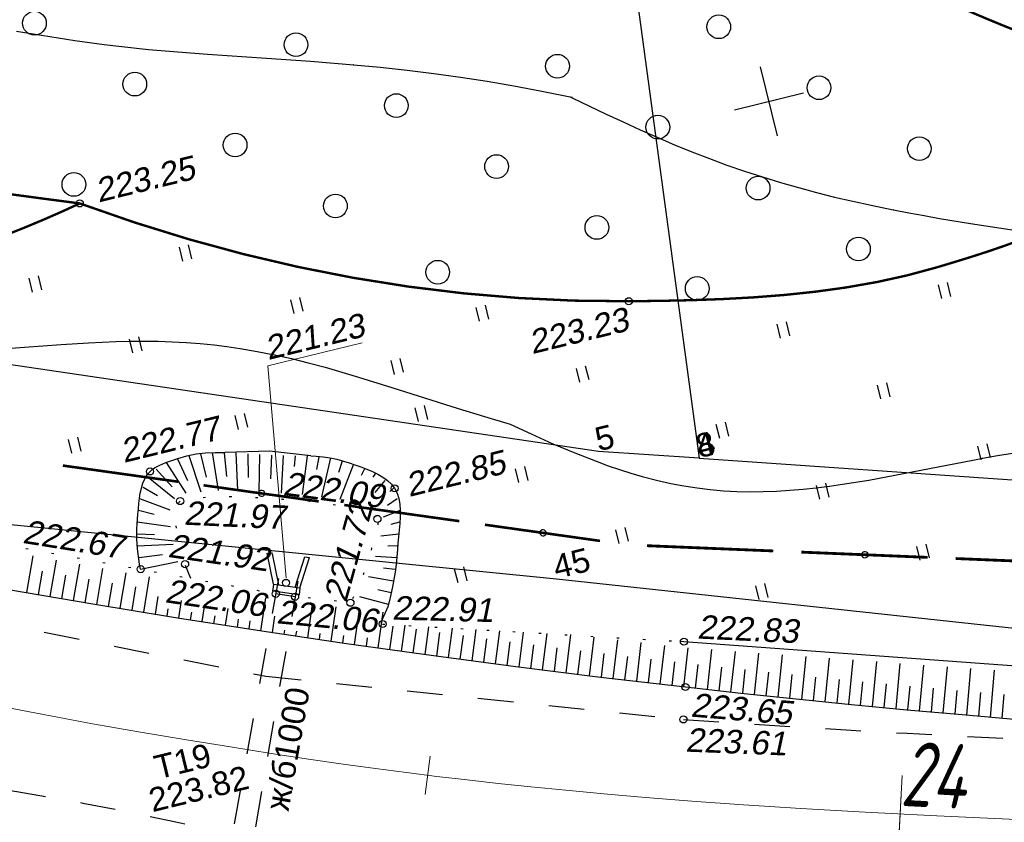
# Model space of a CAD drawing. Header units: millimetres. Extents: x -10 to 1169, y 1 to 1686.
# Tile 61 of 224: x 310 to 351, y 816 to 850. Entities that reach past the tile are written whole.
import ezdxf
from ezdxf.enums import TextEntityAlignment as Align

# ---------------------------------------------------------------- set-up
doc = ezdxf.new("R2010")
doc.units = ezdxf.units.MM
for name, pattern in [('ADOT1', [1, 0, -1]), ('AHIDDEN1', [2, 0.5, -1.5]), ('AHIDDEN2', [3, 1.5, -1.5]), ('CONTI', [0]), ('PHANTOM2', [1.25, 0.625, -0.125, 0.125, -0.125, 0.125, -0.125])]:
    doc.linetypes.add(name, pattern=pattern)
for name, color, linetype in [('CONTURS', 7, 'Continuous'), ('COORDS', 7, 'Continuous'), ('IZOLINES', 32, 'Continuous'), ('PDIGIT', 170, 'Continuous'), ('PICKETS', 7, 'Continuous'), ('STATIONS', 7, 'Continuous'), ('ОБЪЕКТЫ_АВТОДОРОГ', 7, 'Continuous'), ('УЧАСТКИ', 7, 'Continuous')]:
    doc.layers.add(name, color=color, linetype=linetype)
doc.styles.add('GPR', font='isocpeui.ttf', dxfattribs={"width": 0.8})
doc.styles.get("Standard").update_dxf_attribs({"font": 'arial.ttf'})

# ---------------------------------------------------------------- blocks, each defined once
blk = doc.blocks.new('401')
at = {"layer": 'CONTURS'}
for p, q in [((0, 0), (0, 1.2)), ((0.8, 0), (0.8, 1.2))]:
    blk.add_line(p, q, dxfattribs=at)
blk = doc.blocks.new('372')
at = {"layer": 'CONTURS'}
blk.add_circle((0, 0), 1, dxfattribs=at)
blk = doc.blocks.new('133')
at = {"layer": 'CONTURS', "color": 7, "linetype": 'Continuous', "const_width": 0.2}
for points in [[(-11, 0), (-2, 0)], [(0, 0), (9, 0)]]:
    blk.add_lwpolyline(points, dxfattribs=at)
at = {"layer": 'CONTURS', "color": 7, "linetype": 'Continuous', "const_width": 0.5}
blk.add_lwpolyline([(-6.791, -0.003, 1), (-6.291, -0.003, 1)], format="xyb", close=True, dxfattribs=at)
blk = doc.blocks.new('пкк')
at = {"layer": 'ОБЪЕКТЫ_АВТОДОРОГ', "lineweight": 15, "ltscale": 200}
blk.add_line((-0.011, -0.822), (-0.008, 0.805), dxfattribs=at)
blk = doc.blocks.new('пк')
at = {"layer": 'ОБЪЕКТЫ_АВТОДОРОГ', "linetype": 'Continuous', "lineweight": 25, "xscale": 2, "yscale": 2, "zscale": 2}
blk.add_blockref('пкк', (0.003, 0.008), dxfattribs=at)

msp = doc.modelspace()

# ---------------------------------------------------------------- linework, layer by layer
at = {"layer": 'CONTURS', "lineweight": -2}
for p, q in [((316.66146, 831.90915), (317.17449, 830.36944)), ((317.15773, 831.96754), (317.3923, 830.99544)), ((317.65401, 832.02593), (317.89908, 830.42391)), ((318.15391, 832.01745), (318.25042, 831.02212)), ((318.65381, 832.00897), (318.71799, 830.4217)), ((319.1527, 831.97567), (319.16261, 830.97572)), ((319.6516, 831.94237), (319.61868, 830.37465)), ((320.15118, 831.92262), (320.11009, 830.92347)), ((320.65077, 831.90287), (320.55415, 830.32076)), ((321.15072, 831.89603), (321.10775, 831.43508)), ((321.65067, 831.88919), (321.44828, 830.26381)), ((315.70781, 831.60899), (316.54465, 830.31236)), ((316.18463, 831.75907), (316.61437, 830.85612)), ((322.14857, 831.84386), (322.05172, 831.30907)), ((322.64647, 831.79854), (322.25913, 830.16729)), ((323.12849, 831.66623), (322.98016, 831.18513)), ((323.61052, 831.53392), (323.03528, 830.04318)), ((314.88125, 831.04686), (316.06524, 830.09392)), ((315.29453, 831.32793), (315.9628, 830.58401)), ((324.0744, 831.34784), (323.93231, 831.05802)), ((324.53828, 831.16177), (324.433, 830.99118)), ((324.93087, 830.85575), (324.5163, 830.34804)), ((314.73316, 830.57114), (315.35039, 830.21355)), ((325.32346, 830.54973), (325.1452, 830.3906)), ((314.58506, 830.09542), (315.87002, 829.61801)), ((325.45196, 830.06943), (325.0456, 829.79501)), ((314.5381, 829.59764), (315.20813, 829.43177)), ((325.58046, 829.58913), (324.85676, 829.29644)), ((314.49114, 829.09986), (315.8863, 828.91379)), ((325.55173, 829.09004), (325.18267, 828.99482)), ((314.48978, 828.59999), (315.21773, 828.57027)), ((325.523, 828.59095), (324.77045, 828.50277)), ((314.48841, 828.10012), (316.00508, 828.1673)), ((314.56043, 827.60549), (315.55271, 827.72951)), ((320.23622, 826.47891), (319.97485, 827.77999)), ((320.45883, 826.44838), (320.19527, 827.76036)), ((325.47974, 828.09282), (325.06629, 828.08432)), ((309.83183, 826.12814), (310.10083, 827.67353)), ((310.81737, 825.95871), (311.08168, 827.49574)), ((311.80291, 825.78927), (312.06256, 827.31795)), ((314.63244, 827.11085), (316.20232, 827.42945)), ((321.15036, 826.35679), (321.55413, 827.63086)), ((321.34959, 826.32619), (321.75464, 827.60431)), ((325.43647, 827.59469), (324.53523, 827.64887)), ((310.3246, 826.04342), (310.49508, 827.02878)), ((312.78867, 825.62111), (313.04192, 827.14043)), ((313.77549, 825.45929), (314.02328, 826.96255)), ((325.36967, 827.09921), (324.88103, 827.15943)), ((311.31014, 825.87399), (311.47861, 826.85969)), ((312.29579, 825.70519), (312.46173, 826.69133)), ((313.28208, 825.5402), (313.44562, 826.52674)), ((314.76231, 825.29747), (315.00528, 826.78455)), ((325.30286, 826.60373), (324.24955, 826.79045)), ((314.2689, 825.37838), (314.43085, 826.36518)), ((321.14718, 825.94615), (320.33389, 826.07269)), ((325.19538, 826.11546), (324.63132, 826.24254)), ((315.25572, 825.21656), (315.3759, 825.95608)), ((316.24289, 825.05688), (316.35985, 825.78736)), ((319.70077, 824.51555), (319.91241, 825.89511)), ((321.67913, 824.22212), (321.88884, 825.63881)), ((325.08791, 825.6272), (323.88498, 825.94877)), ((315.74913, 825.13565), (315.79838, 825.4404)), ((316.73664, 824.97811), (316.78672, 825.29386)), ((317.23067, 824.90102), (317.34413, 825.62054)), ((318.21871, 824.74683), (318.32914, 825.45445)), ((322.66833, 824.07558), (322.87945, 825.52266)), ((323.65793, 823.9317), (323.86845, 825.4067)), ((324.64824, 823.79282), (324.85924, 825.29054)), ((317.72469, 824.82392), (317.77539, 825.14728)), ((318.71273, 824.66974), (318.76413, 825.00068)), ((319.20675, 824.59265), (319.25842, 824.9274)), ((320.19535, 824.44211), (320.30031, 825.13357)), ((320.68992, 824.36866), (320.7163, 824.54428)), ((321.18452, 824.29539), (321.21464, 824.49739)), ((322.17373, 824.14885), (322.21117, 824.40363)), ((325.14339, 823.72338), (325.28217, 824.7137)), ((325.63855, 823.65394), (325.79029, 824.7425)), ((326.1337, 823.5845), (326.27085, 824.57505)), ((326.62885, 823.51506), (326.78963, 824.68404)), ((327.1244, 823.44847), (327.25911, 824.43935)), ((327.61995, 823.38187), (327.78709, 824.62569)), ((328.6113, 823.25066), (328.78547, 824.56728)), ((329.60265, 823.11945), (329.78355, 824.50889)), ((330.59415, 822.9893), (330.77982, 824.4506)), ((331.58649, 822.86576), (331.77766, 824.39223)), ((323.16313, 824.00364), (323.20732, 824.3099)), ((324.15308, 823.86226), (324.20327, 824.2162)), ((328.11562, 823.31627), (328.24778, 824.3075)), ((329.10698, 823.18506), (329.2371, 824.17655)), ((330.0984, 823.05437), (330.22597, 824.0462)), ((332.57883, 822.74223), (332.77936, 824.36199)), ((333.57117, 822.6187), (333.76975, 824.24588)), ((334.56401, 822.49927), (334.75818, 824.13)), ((335.55728, 822.38342), (335.74857, 824.0139)), ((331.09032, 822.92753), (331.21547, 823.91967)), ((332.08266, 822.804), (332.20622, 823.79633)), ((333.075, 822.68046), (333.197, 823.67299)), ((336.55055, 822.26757), (336.73951, 823.89773)), ((337.54381, 822.15172), (337.73095, 823.79087)), ((338.53775, 822.04178), (338.72428, 823.71844)), ((339.53174, 821.93228), (339.71849, 823.64595)), ((340.52604, 821.82571), (340.71167, 823.57354)), ((334.06759, 822.55898), (334.18728, 823.55179)), ((335.06065, 822.44134), (335.17802, 823.43443)), ((336.05391, 822.3255), (336.16975, 823.31876)), ((337.04718, 822.20965), (337.16147, 823.2031)), ((341.52057, 821.72122), (341.70583, 823.50106)), ((342.51522, 821.61792), (342.69911, 823.42865)), ((343.51026, 821.51844), (343.6938, 823.35613)), ((344.5053, 821.41897), (344.6884, 823.28363)), ((345.50078, 821.32396), (345.68134, 823.21124)), ((338.04078, 822.09675), (338.15277, 823.09046)), ((339.03474, 821.98703), (339.14419, 822.98102)), ((340.02889, 821.87899), (340.13585, 822.87326)), ((341.02331, 821.77346), (341.12787, 822.76798)), ((346.4963, 821.2295), (346.67502, 823.13881)), ((347.49209, 821.13776), (347.66746, 823.06646)), ((348.48808, 821.04831), (348.66098, 822.99404)), ((349.48416, 820.95984), (349.65357, 822.92168)), ((350.48059, 820.87542), (350.64775, 822.84921)), ((342.01789, 821.66957), (342.12017, 822.66433)), ((343.01274, 821.56818), (343.11294, 822.56315)), ((344.00778, 821.46871), (344.10633, 822.46384)), ((345.00304, 821.37146), (345.09951, 822.3668)), ((345.99854, 821.27673), (346.09275, 822.27228)), ((346.9942, 821.18363), (347.08606, 822.1794)), ((347.99008, 821.09303), (348.07961, 822.08902)), ((348.98612, 821.00408), (349.07339, 822.00026)), ((349.98237, 820.91763), (350.06758, 821.91399)), ((350.9788, 820.8332), (351.06236, 821.8297))]:
    msp.add_line(p, q, dxfattribs=at)
at = {"layer": 'CONTURS', "linetype": 'AHIDDEN2', "lineweight": -2}
for p, q in [((320.4497, 826.7104), (316.93489, 807.35672)), ((321.25971, 826.5993), (317.9028, 807.11561))]:
    msp.add_line(p, q, dxfattribs=at)
at = {"layer": 'CONTURS', "linetype": 'ADOT1', "lineweight": -2}
msp.add_line((324.84031, 824.79808), (337.54809, 824.05465), dxfattribs=at)
at = {"layer": 'CONTURS', "linetype": 'AHIDDEN1', "const_width": 0.1, "flags": 128}
for points in [[(312.06502, 842.53221), (314.36789, 841.73253), (316.67363, 841.01891), (318.98226, 840.39134), (321.29376, 839.84984), (323.60813, 839.39439), (325.92538, 839.025), (328.24551, 838.74167), (330.56851, 838.5444), (332.89438, 838.43319), (335.22314, 838.40804), (336.52362, 838.42276), (337.83379, 838.45084), (339.14988, 838.49794), (340.46811, 838.56971), (341.78471, 838.6718), (343.09592, 838.80987), (344.39796, 838.98958), (345.68705, 839.21657), (346.95944, 839.49651), (348.21135, 839.83505), (348.93729, 840.053), (349.66854, 840.27863), (350.40113, 840.51525), (351.13108, 840.76615), (351.85443, 841.03463), (352.5672, 841.32399), (353.26543, 841.63752), (353.94514, 841.97851), (354.60236, 842.35027), (355.23313, 842.75609), (355.70539, 843.08862), (356.17765, 843.43798), (356.64562, 843.80355), (357.10499, 844.18472), (357.55145, 844.58088), (357.9807, 844.9914), (358.38843, 845.41568), (358.77035, 845.8531), (359.12215, 846.30304), (359.43952, 846.7649), (359.87064, 847.50087), (360.24394, 848.26849), (360.5594, 849.06776), (360.81704, 849.89869), (361.01684, 850.76126), (361.15882, 851.65549), (361.24296, 852.58138), (361.26927, 853.53891), (361.23775, 854.5281), (361.1484, 855.54894)], [(269.97329, 852.37812), (271.00571, 851.78333), (272.04575, 851.21319), (273.0934, 850.66768), (274.14865, 850.14681), (275.21152, 849.65059), (276.282, 849.179), (277.36009, 848.73205), (278.44579, 848.30975), (279.5391, 847.91208), (280.64002, 847.53906), (282.07575, 847.11115), (283.53252, 846.74998), (285.00673, 846.44448), (286.49479, 846.18361), (287.99309, 845.95631), (289.49805, 845.75154), (291.00606, 845.55823), (292.51352, 845.36534), (294.01685, 845.16181), (295.51244, 844.93659), (297.16407, 844.67351), (298.81651, 844.41546), (300.46976, 844.16244), (302.12381, 843.91446), (303.77866, 843.6715), (305.43432, 843.43358), (307.09079, 843.20069), (308.74806, 842.97283), (310.40613, 842.75), (312.06502, 842.53221)], [(312.06502, 842.53221), (311.3298, 842.19458), (310.59074, 841.86998), (309.84784, 841.55841), (309.10111, 841.25987), (308.35053, 840.97436), (307.59612, 840.70188), (306.83787, 840.44243), (306.07578, 840.19601), (305.30985, 839.96261), (304.54008, 839.74225), (304.06139, 839.60912), (303.58021, 839.47576), (303.097, 839.3444), (302.61217, 839.21728), (302.12615, 839.09664), (301.6394, 838.98471), (301.15232, 838.88372), (300.66536, 838.79591), (300.17895, 838.72352), (299.69352, 838.66877), (298.51044, 838.60309), (297.31078, 838.62134), (296.10156, 838.71873), (294.88983, 838.89044), (293.68264, 839.13167), (292.48701, 839.43761), (291.31, 839.80346), (290.15864, 840.22442), (289.03997, 840.69566), (287.96104, 841.21239), (287.56448, 841.41789), (287.16841, 841.63095), (286.77404, 841.85175), (286.38254, 842.08047), (285.99512, 842.31729), (285.61297, 842.56238), (285.23728, 842.81594), (284.86924, 843.07813), (284.51004, 843.34913), (284.16089, 843.62914), (283.76424, 843.96745), (283.37749, 844.31746), (283.00065, 844.67919), (282.63371, 845.05262), (282.27667, 845.43776), (281.92953, 845.8346), (281.5923, 846.24316), (281.26497, 846.66342), (280.94754, 847.09538), (280.64002, 847.53906)]]:
    msp.add_lwpolyline(points, dxfattribs=at)
at = {"layer": 'CONTURS', "color": 0, "linetype": 'CONTI', "lineweight": 15}
msp.add_lwpolyline([(320.7679, 826.73758), (320.00491, 835.68542), (323.97291, 836.65514)], dxfattribs=at)
at = {"layer": 'CONTURS', "linetype": 'AHIDDEN2'}
msp.add_lwpolyline([(281.49009, 832.93509), (301.74106, 826.20453), (319.91001, 822.59373), (337.5271, 820.7749)], dxfattribs=at)
at = {"layer": 'CONTURS', "linetype": 'Continuous', "flags": 128}
for points in [[(314.63244, 827.11085), (314.58898, 827.325), (314.55226, 827.53849), (314.52229, 827.75133), (314.49906, 827.96351), (314.48257, 828.17502), (314.47283, 828.38589), (314.46984, 828.59609), (314.47358, 828.80563), (314.48408, 829.01452), (314.50131, 829.22274), (314.52021, 829.43246), (314.53847, 829.65082), (314.55915, 829.87385), (314.58532, 830.09758), (314.62002, 830.31801), (314.66631, 830.53119), (314.72724, 830.73312), (314.80588, 830.91983), (314.90527, 831.08734), (315.02848, 831.23167), (315.11907, 831.30946), (315.22024, 831.37981), (315.33021, 831.44361), (315.44724, 831.50174), (315.56955, 831.55507), (315.69539, 831.60448), (315.82299, 831.65085), (315.95059, 831.69505), (316.07643, 831.73797), (316.19875, 831.78048), (316.5796, 831.8933), (316.97035, 831.96897), (317.36922, 832.01311), (317.77444, 832.03134), (318.18426, 832.02928), (318.19553, 832.02882)], [(321.80998, 831.8828), (322.03939, 831.87021), (322.33518, 831.84314), (322.62688, 831.80245), (322.91341, 831.74521), (323.19367, 831.66848), (323.42823, 831.59392), (323.6724, 831.51355), (323.92099, 831.42618), (324.16879, 831.33063), (324.4106, 831.2257), (324.64121, 831.11023), (324.85543, 830.98301), (325.04804, 830.84287), (325.21385, 830.68862), (325.34765, 830.51907), (325.45186, 830.31757), (325.52208, 830.0919), (325.56336, 829.84641), (325.58071, 829.58544), (325.57914, 829.31332), (325.56368, 829.03439), (325.53934, 828.75299), (325.51115, 828.47345), (325.48413, 828.20012), (325.46329, 827.93732), (325.43914, 827.62051), (325.40651, 827.30434), (325.36541, 826.98881), (325.31583, 826.67392), (325.25777, 826.35967), (325.19123, 826.04607), (325.11622, 825.73311), (325.05892, 825.51877)], [(301.96218, 827.56594), (305.51242, 826.89902), (309.06598, 826.25981), (312.62284, 825.6483), (316.18302, 825.06451), (319.74651, 824.50841), (323.31331, 823.98003), (326.88343, 823.47936), (330.45686, 823.00639), (334.0336, 822.56113), (337.61365, 822.14358), (339.94615, 821.88663), (342.28005, 821.64143), (344.61536, 821.40797), (346.95207, 821.18625), (349.29018, 820.97628), (351.6297, 820.77805), (353.97062, 820.59156), (356.31294, 820.41682), (358.65667, 820.25382), (361.00181, 820.10257)], [(316.74507, 826.72322), (316.53117, 827.26335)]]:
    msp.add_lwpolyline(points, dxfattribs=at)
at = {"layer": 'CONTURS'}
for points in [[(321.80998, 831.8828), (320.06378, 832.08878), (318.19553, 832.02882)], [(320.19021, 827.78759), (319.97762, 827.77662)], [(321.56024, 827.63403), (321.75568, 827.60325)], [(320.2378, 826.47017), (320.20191, 826.18728)], [(320.24687, 826.47621), (321.35145, 826.3247)], [(320.21271, 826.19099), (321.31789, 826.0394)], [(321.35188, 826.32835), (321.31586, 826.02212)], [(325.06443, 825.52021), (324.76438, 824.8622)]]:
    msp.add_lwpolyline(points, dxfattribs=at)
at = {"layer": 'CONTURS', "linetype": 'ADOT1', "flags": 128}
for points in [[(316.14009, 828.83656), (316.11701, 829.00703), (316.09888, 829.21071), (316.09471, 829.4056), (316.1086, 829.58586), (316.14468, 829.74568), (316.20704, 829.87924), (316.2998, 829.98072), (316.37558, 830.0264), (316.46506, 830.06059), (316.56583, 830.08513), (316.67548, 830.10187), (316.79161, 830.11265), (316.91181, 830.11933), (317.03368, 830.12374), (317.15482, 830.12773), (317.27282, 830.13314), (317.38528, 830.14183), (317.65638, 830.16391), (317.92826, 830.17664), (318.20077, 830.18127), (318.47375, 830.1791), (318.74704, 830.17137), (319.02048, 830.15937), (319.29391, 830.14436), (319.56716, 830.12763), (319.84009, 830.11042), (320.11253, 830.09403), (320.3472, 830.08121), (320.58236, 830.06896), (320.81776, 830.05635), (321.05316, 830.04244), (321.2883, 830.02632), (321.52295, 830.00705), (321.75685, 829.98371), (321.98977, 829.95536), (322.22144, 829.92109), (322.45163, 829.87995), (322.68694, 829.84164), (322.94425, 829.81006), (323.21375, 829.78044), (323.48568, 829.74805), (323.75023, 829.70813), (323.99764, 829.65594), (324.2181, 829.58673), (324.40184, 829.49574), (324.53907, 829.37824), (324.62001, 829.22946), (324.63838, 829.13098), (324.64015, 829.02158), (324.62801, 828.90326), (324.60462, 828.77803), (324.57265, 828.64788), (324.53477, 828.51481), (324.49366, 828.38084), (324.45199, 828.24795), (324.41243, 828.11815), (324.37765, 827.99345), (324.31319, 827.75637), (324.24317, 827.5209), (324.16757, 827.28705), (324.0864, 827.05482), (323.99967, 826.82421), (323.90737, 826.59521), (323.8095, 826.36783), (323.70606, 826.14206), (323.59705, 825.91791), (323.48248, 825.69538)], [(302.20984, 829.35797), (320.33389, 826.07269), (323.51336, 825.69996)]]:
    msp.add_lwpolyline(points, dxfattribs=at)
at = {"layer": 'CONTURS', "linetype": 'AHIDDEN2', "flags": 128}
for points in [[(274.50546, 827.45557), (275.93241, 827.02633), (277.35893, 826.59566), (278.78499, 826.16355), (280.21061, 825.73), (281.63579, 825.29503), (283.06052, 824.85861), (284.4848, 824.42077), (285.90864, 823.98149), (287.33204, 823.54077), (288.75498, 823.09862), (289.85079, 822.75098), (290.94409, 822.39373), (292.03584, 822.03063), (293.12701, 821.66543), (294.21855, 821.30188), (295.31143, 820.94372), (296.40661, 820.5947), (297.50505, 820.25858), (298.60772, 819.9391), (299.71557, 819.64001), (301.08365, 819.30421), (302.45948, 818.9993), (303.84163, 818.71957), (305.22868, 818.45929), (306.61923, 818.21275), (308.01184, 817.97424), (309.4051, 817.73803), (310.7976, 817.49841), (312.1879, 817.24966), (313.5746, 816.98607), (314.84429, 816.72701), (316.11196, 816.45443), (317.37836, 816.17359), (318.64426, 815.88973), (319.26509, 815.75164)], [(337.5271, 820.7749), (339.88658, 820.61381), (342.24634, 820.46275), (344.60637, 820.3217), (346.96668, 820.19069), (349.32726, 820.06969), (351.68812, 819.95872), (354.04926, 819.85778), (355.98422, 819.78328)]]:
    msp.add_lwpolyline(points, dxfattribs=at)
at = {"layer": 'CONTURS', "linetype": 'Continuous'}
msp.add_lwpolyline([(337.43083, 824.06839), (337.54809, 824.05465), (360.971, 822.34743)], dxfattribs=at)
at = {"layer": 'COORDS', "lineweight": -2}
for p, q in [((341.49157, 845.37843), (340.77937, 848.29267)), ((339.67835, 846.47945), (342.59259, 847.19165))]:
    msp.add_line(p, q, dxfattribs=at)
at = {"layer": 'IZOLINES', "const_width": 0.1}
msp.add_lwpolyline([(345.59797, 852.48764), (346.36123, 852.11205), (347.12815, 851.74405), (347.89876, 851.38389), (348.82463, 850.9644), (348.84165, 850.95682), (348.84165, 850.95682), (348.8427, 850.95674), (349.9073, 850.49286), (350.44245, 850.26763), (350.9795, 850.04701), (351.51849, 849.83122)], dxfattribs=at)
at = {"layer": 'IZOLINES'}
for points in [[(309.39348, 849.7942), (311.86084, 849.40657), (313.09754, 849.23429), (313.71713, 849.15777), (314.95844, 849.02518), (316.20195, 848.91668), (317.44677, 848.82517), (319.93775, 848.6614), (321.80447, 848.53019), (323.62771, 848.37912), (323.60824, 848.38171), (324.74092, 848.27172), (325.87218, 848.1487), (327.00157, 848.01027), (328.12866, 847.85493), (329.25296, 847.68134), (330.37406, 847.48882), (331.49177, 847.27807), (332.8247, 847.00566), (332.83002, 847.00454), (332.83002, 847.00454), (332.83002, 847.00454), (332.83002, 847.00454), (332.83002, 847.00454), (332.83003, 847.00453), (332.83003, 847.00453)], [(332.75189, 847.02054), (332.8362, 846.98032), (332.83685, 846.98001), (332.83694, 846.97969), (334.2654, 846.30072), (334.98208, 845.96648), (335.70166, 845.63858), (336.42487, 845.3189), (337.1523, 845.00911), (337.88437, 844.71063), (338.62128, 844.42459), (339.3631, 844.15179), (340.10971, 843.89272), (340.86089, 843.64757), (341.61636, 843.41627), (342.37575, 843.19855), (343.13869, 842.99394), (343.9048, 842.80183), (344.67369, 842.62149), (345.445, 842.45207), (346.37252, 842.26204), (346.3844, 842.2597), (346.38441, 842.2597), (346.38441, 842.2597), (346.38441, 842.2597), (346.3778, 842.261), (346.38441, 842.2597), (346.38537, 842.26003), (347.03288, 842.13486), (347.68152, 842.01573), (348.33102, 841.90153), (349.63208, 841.6855), (350.93516, 841.48228), (352.23963, 841.28831)], [(308.1891, 836.36036), (309.73688, 836.46751), (311.28431, 836.57945), (312.43475, 836.65219), (313.01253, 836.68171), (313.59241, 836.70473), (313.59321, 836.70475), (313.59305, 836.70537), (314.18575, 836.71992), (314.77854, 836.72518), (315.37123, 836.71919), (315.96357, 836.70083), (316.55523, 836.66928), (317.14588, 836.62402), (317.73517, 836.56481), (318.26423, 836.49962), (318.81604, 836.41957), (318.82519, 836.41814), (318.82519, 836.41814), (318.8252, 836.41814), (318.82521, 836.41814), (318.82671, 836.41677), (319.55166, 836.29413), (320.2727, 836.1512), (320.98985, 835.99061), (321.70314, 835.81414), (322.41275, 835.62375), (323.11904, 835.42164), (323.82254, 835.21015), (325.22391, 834.76918), (328.02493, 833.88205), (329.13371, 833.54793), (330.2199, 833.22697)], [(330.2199, 833.22697), (331.10558, 832.81198), (332.02295, 832.40182), (332.94836, 832.01069), (333.88385, 831.64529), (334.35598, 831.47441), (334.83124, 831.31265), (335.30971, 831.161), (335.79145, 831.02042), (336.45228, 830.84867), (336.44737, 830.85008), (336.99541, 830.72676), (337.54696, 830.62147), (338.1015, 830.53484), (338.65844, 830.4673), (339.21712, 830.4189), (339.77688, 830.38921), (340.3371, 830.37746), (340.89724, 830.38255), (341.45687, 830.40319), (342.01567, 830.43801), (342.57343, 830.48559), (343.13002, 830.54454), (343.6854, 830.61353), (344.23957, 830.6913), (345.34442, 830.86844), (346.44548, 831.06711), (347.54401, 831.27916), (349.73968, 831.71036), (350.15009, 831.78721), (350.14399, 831.78466), (350.77837, 831.89935), (351.41451, 832.00338)]]:
    msp.add_lwpolyline(points, dxfattribs=at)
at = {"layer": 'PICKETS', "color": 7, "lineweight": -2}
for centre in [(312.06502, 842.53221), (335.22314, 838.40804), (315.02848, 831.23167), (325.34765, 830.51907), (316.2998, 829.98072), (324.62001, 829.22946), (316.5079, 827.32212), (314.63244, 827.11085), (320.76245, 826.53052), (320.33389, 826.07269), (321.14718, 825.94615), (323.48248, 825.69538), (324.84031, 824.79808), (337.54809, 824.05465), (337.61365, 822.14358), (337.5271, 820.7749)]:
    msp.add_circle(centre, 0.15, dxfattribs=at)
at = {"layer": 'ОБЪЕКТЫ_АВТОДОРОГ', "color": 0, "linetype": 'PHANTOM2', "lineweight": 15, "ltscale": 200}
msp.add_lwpolyline([(308.43253, 821.38333), (310.53054, 820.97592), (312.6038, 820.59418), (314.62683, 820.23914), (316.57418, 819.91186), (318.42037, 819.61338), (320.13994, 819.34474), (321.71683, 819.10611), (323.1726, 818.89403), (324.53819, 818.70417), (325.84455, 818.53219), (327.12264, 818.37375), (328.40341, 818.22451), (329.71781, 818.08013), (331.0968, 817.93628), (332.57144, 817.78944), (334.1732, 817.63949), (335.93368, 817.48711), (337.88448, 817.33301), (340.05718, 817.17788), (342.48338, 817.02242), (345.19467, 816.86733), (348.22264, 816.71329), (351.58124, 816.56138)], dxfattribs=at)
at = {"layer": 'УЧАСТКИ', "color": 6, "linetype": 'Continuous', "lineweight": -2}
for p, q in [((329.87304, 893.34136), (338.19389, 831.78701)), ((329.87304, 893.34136), (338.19389, 831.78701)), ((333.94372, 832.07629), (300.02684, 837.07741)), ((338.19389, 831.78701), (333.94372, 832.07629)), ((338.19389, 831.78701), (379.66751, 828.93119)), ((332.17137, 826.6916), (301.12088, 829.77847)), ((386.94673, 820.79673), (332.17137, 826.6916))]:
    msp.add_line(p, q, dxfattribs=at)

# ---------------------------------------------------------------- block references
at = {"layer": 'CONTURS', "lineweight": -2, "yscale": 0.5}
for name, p, xscale, zscale, rotation in [('372', (310.15518, 850.13223), 0.5, 0.5, 13.73311783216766), ('372', (339.01651, 849.97954), 0.5, 0.5, 13.73311783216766), ('372', (321.1859, 849.22499), 0.5, 0.5, 13.73311783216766), ('372', (332.21663, 848.31774), 0.5, 0.5, 13.73311783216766), ('372', (314.38602, 847.56319), 0.5, 0.5, 13.73311783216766), ('372', (343.24735, 847.4105), 0.5, 0.5, 13.73311783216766), ('372', (325.41674, 846.65594), 0.5, 0.5, 13.73311783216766), ('372', (336.44747, 845.7487), 0.5, 0.5, 13.73311783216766), ('372', (318.61686, 844.99415), 0.5, 0.5, 13.73311783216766), ('372', (347.47819, 844.84145), 0.5, 0.5, 13.73311783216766), ('372', (329.64758, 844.0869), 0.5, 0.5, 13.73311783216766), ('372', (311.81697, 843.33235), 0.5, 0.5, 13.73311783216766), ('372', (340.67831, 843.17965), 0.5, 0.5, 13.73311783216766), ('372', (322.8477, 842.4251), 0.5, 0.5, 13.73311783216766), ('372', (333.87842, 841.51786), 0.5, 0.5, 13.73311783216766), ('372', (344.90915, 840.61061), 0.5, 0.5, 13.73311783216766), ('401', (316.41006, 840.10172), 0.5, 0.5, 13.73311783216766), ('372', (327.16381, 839.63133), 0.5, 0.5, 13.73311783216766), ('401', (310.07592, 838.79688), 0.5, 0.5, 13.73311783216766), ('372', (338.10927, 838.94881), 0.5, 0.5, 13.73311783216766), ('401', (348.42544, 838.51807), 0.5, 0.5, 13.73311783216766), ('401', (321.10664, 837.88963), 0.5, 0.5, 13.73311783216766), ('401', (328.92727, 837.56085), 0.5, 0.5, 13.73311783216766), ('401', (341.62556, 836.85627), 0.5, 0.5, 13.73311783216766), ('401', (314.30676, 836.22784), 0.5, 0.5, 13.73311783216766), ('401', (325.33749, 835.32059), 0.5, 0.5, 13.73311783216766), ('401', (333.15811, 834.99181), 0.5, 0.5, 13.73311783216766), ('401', (345.8564, 834.28723), 0.5, 0.5, 13.73311783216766), ('401', (326.35823, 833.33001), 0.5, 0.5, 13.73311783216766), ('401', (318.76782, 833.00009), 0.5, 0.5, 13.73311783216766), ('401', (339.05651, 832.62543), 0.5, 0.5, 13.73311783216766), ('401', (311.73772, 831.99699), 0.5, 0.5, 13.73311783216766), ('401', (350.08724, 831.71819), 0.5, 0.5, 13.73311783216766), ('133', (316.20862, 830.79845), 0.5447313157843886, 0.544731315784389, 172.0208402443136), ('401', (330.58907, 830.76096), 0.5, 0.5, 13.73311783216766), ('401', (343.28735, 830.05639), 0.5, 0.5, 13.73311783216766), ('133', (328.07668, 829.13491), 0.5447313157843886, 0.544731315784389, 172.0208402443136), ('401', (334.81991, 828.19192), 0.5, 0.5, 13.73311783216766), ('133', (341.31451, 827.8786), 0.5925032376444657, 0.5925032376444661, 177.6203596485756), ('401', (347.5182, 827.48735), 0.5, 0.5, 13.73311783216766), ('133', (354.33834, 827.33737), 0.5925032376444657, 0.5925032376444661, 177.6203596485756), ('401', (328.02003, 826.53012), 0.5, 0.5, 13.73311783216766), ('401', (340.71831, 825.82555), 0.5, 0.5, 13.73311783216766)]:
    msp.add_blockref(name, p, dxfattribs=dict(at, xscale=xscale, zscale=zscale, rotation=rotation))
at = {"layer": 'ОБЪЕКТЫ_АВТОДОРОГ', "color": 0, "linetype": 'PHANTOM2', "lineweight": 15}
for name, p, rotation in [('пкк', (326.75089, 818.41984), 352.9332884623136), ('пк', (346.68017, 816.79176), 357.087889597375), ('пкк', (346.68017, 816.79176), 357.087889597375)]:
    msp.add_blockref(name, p, dxfattribs=dict(at, rotation=rotation))

# ---------------------------------------------------------------- texts
at = {"layer": 'CONTURS', "lineweight": -2}
msp.add_text('ж/б1000', height=1, rotation=80.021015, dxfattribs=at).set_placement((320.86756, 816.8759))
at = {"layer": 'PDIGIT', "color": 7, "lineweight": -2, "oblique": 10}
for s, rotation, p in [('223.25', 13.733118, (312.8565, 842.5675)), ('221.23', 13.733118, (320.00759, 835.92541)), ('223.23', 13.733118, (331.14711, 836.17402)), ('222.77', 13.733118, (313.91844, 831.5875)), ('222.85', 13.733118, (325.95206, 830.15207)), ('222.09', 352.396259, (320.61289, 830.24009)), ('221.97', 357.426018, (316.44457, 828.98617)), ('221.72', 74.377751, (323.30118, 825.6702)), ('222.67', 350.857139, (309.61941, 828.22085)), ('221.92', 351.674148, (315.7515, 827.63015)), ('222.06', 351.566549, (315.62891, 825.71829)), ('222.06', 354.624931, (320.33913, 824.83091)), ('222.91', 358.594756, (325.22898, 824.98343)), ('222.83', 357.381286, (338.09557, 824.18468)), ('223.65', 355.389747, (337.81232, 820.89519)), ('223.61', 357.794655, (337.60061, 819.41731))]:
    msp.add_text(s, height=1, rotation=rotation, dxfattribs=at).set_placement(p)
at = {"layer": 'STATIONS', "color": 7, "lineweight": -2}
for s, p in [('T19  ', (315.35299, 818.24381)), ('223.82', (315.12648, 816.85944))]:
    msp.add_text(s, height=1, rotation=13.733118, dxfattribs=at).set_placement(p)
at = {"layer": 'ОБЪЕКТЫ_АВТОДОРОГ', "style": 'GPR', "width": 0.7}
msp.add_text('24', height=2.722459, rotation=357.08789, dxfattribs=at).set_placement((348.0229, 817.06534), align=Align.CENTER)
at = {"layer": 'УЧАСТКИ', "color": 6, "lineweight": -2}
for s, p in [('5', (333.94372, 832.07629)), ('8', (338.19389, 831.78701)), ('4', (338.19389, 831.78701)), ('45', (332.17137, 826.6916))]:
    msp.add_text(s, height=1, rotation=13.733118, dxfattribs=at).set_placement(p)

doc.saveas('drawing.dxf')
